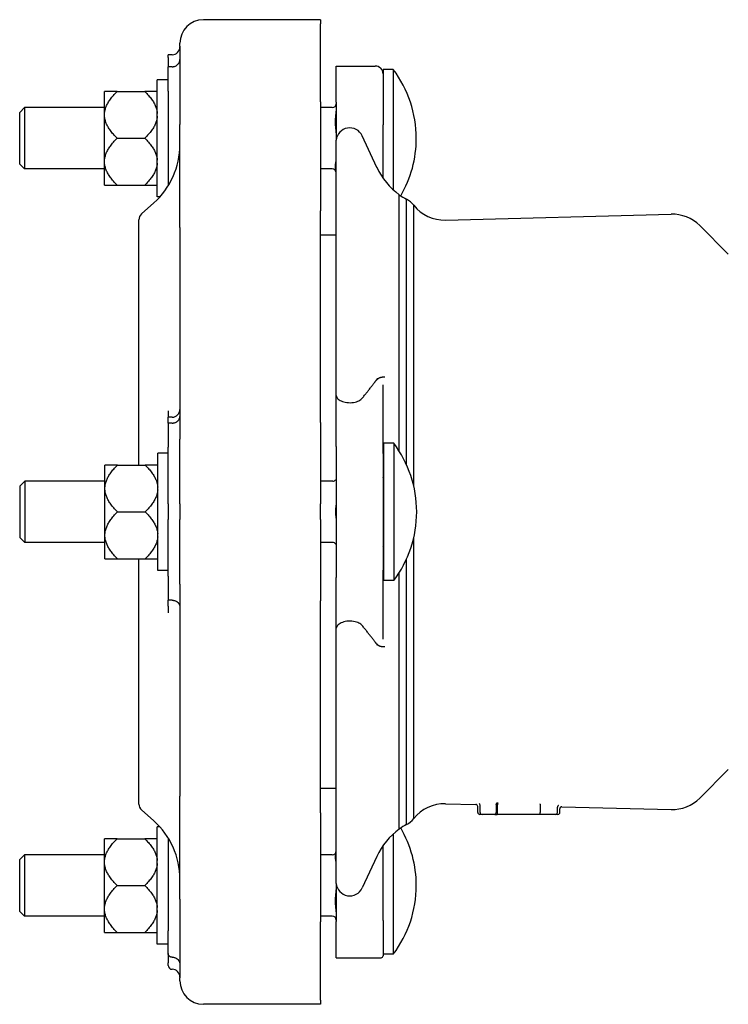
# Model space of a CAD drawing. Header units: millimetres. Extents: x 287 to 4370, y 26 to 844.
# Tile 3 of 5: x 569 to 750, y 592 to 844. Entities that reach past the tile are written whole.
import ezdxf

# ---------------------------------------------------------------- set-up
doc = ezdxf.new("R2010")
doc.units = ezdxf.units.MM
doc.layers.add('DETAIL', color=2, linetype='Continuous')

msp = doc.modelspace()

# ---------------------------------------------------------------- linework, layer by layer
at = {"layer": 'DETAIL'}
for p, q in [((645.57, 843.88), (615.57, 843.88)), ((645.57, 843.88), (645.57, 842.86)), ((645.57, 822.82), (645.57, 842.86)), ((609.57, 837.07), (609.57, 837.88)), ((606.57, 834.21), (606.57, 834.92)), ((607.57, 834.92), (606.57, 834.92)), ((609.57, 837.07), (609.57, 817.02)), ((606.57, 834.21), (606.57, 831.83)), ((607.57, 831.83), (606.57, 831.83)), ((606.57, 825.58), (606.57, 831.83)), ((649.57, 822.76), (649.57, 832.01)), ((649.57, 832.01), (659.57, 832.01)), ((661.57, 831.11), (661.57, 816.99)), ((664.18, 831.11), (661.57, 831.11)), ((664.18, 831.11), (664.18, 800.29)), ((603.79, 798.51), (603.79, 828.51)), ((606.57, 828.51), (603.79, 828.51)), ((593.49, 825.51), (590.29, 825.51)), ((590.29, 819.89), (590.29, 825.51)), ((593.49, 825.51), (600.59, 825.51)), ((603.79, 825.51), (600.59, 825.51)), ((606.57, 825.58), (606.57, 802.8)), ((645.57, 822.82), (645.57, 794.95)), ((649.57, 822.76), (649.57, 813)), ((568.57, 820.14), (569.79, 821.36)), ((568.57, 806.88), (568.57, 820.14)), ((569.79, 821.36), (569.79, 805.66)), ((590.29, 821.36), (569.79, 821.36)), ((590.29, 819.13), (590.29, 819.89)), ((648.57, 821.36), (645.57, 821.36)), ((590.29, 807.89), (590.29, 819.13)), ((609.57, 790.69), (609.57, 817.02)), ((661.57, 803.29), (661.57, 816.99)), ((593.49, 813.51), (600.59, 813.51)), ((649.57, 747.6), (649.57, 813)), ((659.99, 806.06), (656.23, 814.14)), ((590.29, 807.13), (590.29, 807.89)), ((590.29, 801.52), (590.29, 807.13)), ((568.57, 806.88), (569.79, 805.66)), ((590.29, 805.66), (569.79, 805.66)), ((648.57, 805.66), (645.57, 805.66)), ((606.57, 802.8), (606.57, 801.35)), ((590.29, 801.52), (593.49, 801.52)), ((593.49, 801.52), (600.59, 801.52)), ((600.59, 801.52), (603.79, 801.52)), ((599.74, 794.16), (602.88, 796.96)), ((604.44, 798.51), (603.79, 798.51)), ((665.7, 733.36), (665.7, 799.04)), ((667.59, 729.82), (667.59, 797.9)), ((645.57, 740.73), (645.57, 794.95)), ((669.44, 724.29), (669.44, 796.34)), ((599.07, 729.81), (599.07, 792.66)), ((677.53, 792.57), (735.26, 794.05)), ((609.57, 790.69), (609.57, 736.47)), ((749.91, 783.81), (742.59, 791.13)), ((649.57, 788.67), (645.57, 788.67)), ((661.57, 749.39), (661.57, 750.37)), ((661.57, 732.77), (661.57, 749.39)), ((649.57, 734.58), (649.57, 747.6)), ((606.57, 743.74), (606.57, 742.08)), ((606.57, 740.56), (606.57, 742.08)), ((607.57, 742.08), (606.57, 742.08)), ((607.57, 740.56), (606.57, 740.56)), ((606.57, 740.56), (606.57, 734.37)), ((645.57, 740.73), (645.57, 719.88)), ((609.57, 719.88), (609.57, 736.47)), ((606.57, 719.88), (606.57, 734.37)), ((649.57, 734.58), (649.57, 701.05)), ((661.67, 735.42), (661.67, 700.22)), ((664.28, 735.42), (661.67, 735.42)), ((664.28, 735.42), (664.28, 700.22)), ((603.89, 702.82), (603.89, 732.82)), ((606.57, 732.82), (603.89, 732.82)), ((661.57, 732.77), (661.57, 702.86)), ((593.59, 729.81), (590.39, 729.81)), ((590.39, 724.19), (590.39, 729.81)), ((593.59, 729.81), (600.69, 729.81)), ((603.89, 729.81), (600.69, 729.81)), ((568.67, 724.45), (569.89, 725.67)), ((568.67, 711.19), (568.67, 724.45)), ((569.89, 725.67), (569.89, 709.97)), ((590.39, 725.67), (569.89, 725.67)), ((590.39, 723.43), (590.39, 724.19)), ((648.67, 725.67), (645.57, 725.67)), ((590.39, 712.2), (590.39, 723.43)), ((606.57, 719.88), (606.57, 715.88)), ((609.57, 719.88), (609.57, 715.88)), ((645.57, 715.88), (645.57, 719.88)), ((593.59, 717.82), (600.69, 717.82)), ((606.57, 701.38), (606.57, 715.88)), ((609.57, 699.28), (609.57, 715.88)), ((645.57, 715.88), (645.57, 695.03)), ((568.67, 711.19), (569.89, 709.97)), ((590.39, 711.44), (590.39, 712.2)), ((590.39, 705.82), (590.39, 711.44)), ((669.44, 639.29), (669.44, 711.34)), ((590.39, 709.97), (569.89, 709.97)), ((648.67, 709.97), (645.57, 709.97)), ((590.39, 705.82), (593.59, 705.82)), ((593.59, 705.82), (600.69, 705.82)), ((599.07, 642.97), (599.07, 705.82)), ((600.69, 705.82), (603.89, 705.82)), ((667.59, 637.73), (667.59, 705.81)), ((606.57, 702.82), (603.89, 702.82)), ((606.57, 701.38), (606.57, 695.19)), ((661.57, 686.24), (661.57, 702.86)), ((665.7, 636.59), (665.7, 702.27)), ((609.57, 699.28), (609.57, 645.01)), ((649.57, 688.03), (649.57, 701.05)), ((664.28, 700.22), (661.67, 700.22)), ((607.57, 695.19), (606.57, 695.19)), ((606.57, 693.66), (606.57, 695.19)), ((606.57, 693.66), (606.57, 693.65)), ((606.57, 693.65), (606.57, 691.97)), ((645.57, 640.76), (645.57, 695.03)), ((649.57, 622.63), (649.57, 688.03)), ((661.57, 685.26), (661.57, 686.24)), ((749.91, 651.82), (742.59, 644.5)), ((649.57, 646.97), (645.57, 646.97)), ((609.57, 618.63), (609.57, 645.01)), ((599.74, 641.47), (602.88, 638.67)), ((645.57, 640.76), (645.57, 612.84)), ((677.53, 643.06), (685.32, 642.86)), ((685.81, 640.82), (685.81, 642.36)), ((686.38, 640.82), (686.38, 642.73)), ((690.52, 642.85), (690.52, 640.82)), ((690.85, 640.82), (690.85, 642.8)), ((701.76, 642.53), (701.76, 642.53)), ((701.76, 642.53), (701.76, 640.82)), ((706.17, 640.82), (706.17, 642.18)), ((706.81, 640.82), (706.81, 641.8)), ((707.32, 642.3), (735.26, 641.58)), ((686.88, 640.32), (686.31, 640.32)), ((690.18, 640.32), (686.88, 640.32)), ((690.18, 640.32), (690.77, 640.32)), ((701.9, 640.32), (690.77, 640.32)), ((705.67, 640.32), (701.9, 640.32)), ((706.31, 640.32), (705.67, 640.32)), ((603.79, 607.12), (603.79, 637.12)), ((604.44, 637.12), (603.79, 637.12)), ((593.49, 634.11), (590.29, 634.11)), ((590.29, 628.5), (590.29, 634.11)), ((593.49, 634.11), (600.59, 634.11)), ((603.79, 634.11), (600.59, 634.11)), ((606.57, 634.28), (606.57, 627.96)), ((664.18, 635.34), (664.18, 604.52)), ((661.57, 613.12), (661.57, 632.34)), ((568.57, 628.75), (569.79, 629.97)), ((568.57, 615.49), (568.57, 628.75)), ((569.79, 629.97), (569.79, 614.27)), ((590.29, 629.97), (569.79, 629.97)), ((590.29, 627.74), (590.29, 628.5)), ((606.57, 627.96), (606.57, 610.51)), ((648.57, 629.97), (645.57, 629.97)), ((659.99, 629.57), (656.23, 621.49)), ((590.29, 616.5), (590.29, 627.74)), ((593.49, 622.12), (600.59, 622.12)), ((649.57, 622.63), (649.57, 612.87)), ((609.57, 618.63), (609.57, 598.51)), ((568.57, 615.49), (569.79, 614.27)), ((590.29, 615.74), (590.29, 616.5)), ((590.29, 610.12), (590.29, 615.74)), ((590.29, 614.27), (569.79, 614.27)), ((648.57, 614.27), (645.57, 614.27)), ((645.57, 592.72), (645.57, 612.84)), ((649.57, 603.62), (649.57, 612.87)), ((661.57, 613.12), (661.57, 604.12)), ((606.57, 604.67), (606.57, 610.51)), ((590.29, 610.12), (593.49, 610.12)), ((593.49, 610.12), (600.59, 610.12)), ((600.59, 610.12), (603.79, 610.12)), ((606.57, 607.12), (603.79, 607.12)), ((606.57, 604.67), (606.57, 602.34)), ((649.57, 603.62), (661.07, 603.62)), ((664.18, 604.52), (661.57, 604.52)), ((606.57, 601.66), (606.57, 602.34)), ((609.57, 597.7), (609.57, 598.51)), ((645.57, 592.72), (645.57, 591.7)), ((645.57, 591.7), (615.57, 591.7))]:
    msp.add_line(p, q, dxfattribs=at)
at = {"layer": 'DETAIL', "flags": 128}
for points in [[(607.57, 831.83), (607.7, 831.83), (607.83, 831.84), (607.96, 831.86), (608.09, 831.89), (608.22, 831.93), (608.34, 831.97), (608.46, 832.02), (608.58, 832.07), (608.69, 832.14), (608.79, 832.21), (608.89, 832.28), (608.99, 832.37), (609.08, 832.45), (609.16, 832.54), (609.24, 832.64), (609.3, 832.74), (609.37, 832.85), (609.42, 832.95), (609.46, 833.07), (609.5, 833.18), (609.53, 833.29), (609.55, 833.41), (609.57, 833.53), (609.57, 833.65)], [(590.29, 819.89), (590.31, 820.11), (590.34, 820.34), (590.38, 820.56), (590.43, 820.78), (590.49, 821.01), (590.56, 821.23), (590.64, 821.46), (590.73, 821.68), (590.82, 821.91), (590.93, 822.14), (591.05, 822.37), (591.17, 822.59), (591.31, 822.83), (591.46, 823.06), (591.61, 823.29), (591.78, 823.53), (591.95, 823.77), (592.14, 824.01), (592.34, 824.25), (592.55, 824.5), (592.76, 824.74), (592.99, 824.99), (593.24, 825.25), (593.49, 825.51)], [(600.59, 825.51), (600.84, 825.25), (601.08, 824.99), (601.31, 824.74), (601.53, 824.5), (601.74, 824.25), (601.94, 824.01), (602.13, 823.77), (602.3, 823.53), (602.47, 823.29), (602.62, 823.06), (602.77, 822.83), (602.91, 822.59), (603.03, 822.37), (603.15, 822.14), (603.26, 821.91), (603.35, 821.68), (603.44, 821.46), (603.52, 821.23), (603.59, 821.01), (603.65, 820.78), (603.7, 820.56), (603.74, 820.34), (603.77, 820.11), (603.79, 819.89)], [(649.57, 814.93), (649.56, 815.16), (649.55, 815.4), (649.53, 815.63), (649.51, 815.85), (649.49, 816.08), (649.47, 816.3), (649.44, 816.54), (649.42, 816.78), (649.4, 817.01), (649.38, 817.25), (649.37, 817.47), (649.37, 817.7), (649.37, 817.92), (649.38, 818.14), (649.4, 818.38), (649.42, 818.62), (649.44, 818.85), (649.47, 819.09), (649.49, 819.32), (649.51, 819.54), (649.53, 819.76), (649.55, 819.99), (649.56, 820.23), (649.57, 820.46)], [(593.49, 813.51), (593.24, 813.77), (592.99, 814.02), (592.76, 814.27), (592.55, 814.52), (592.34, 814.77), (592.14, 815.01), (591.95, 815.25), (591.78, 815.49), (591.61, 815.72), (591.46, 815.96), (591.31, 816.19), (591.17, 816.42), (591.05, 816.65), (590.93, 816.88), (590.82, 817.11), (590.73, 817.33), (590.64, 817.56), (590.56, 817.78), (590.49, 818.01), (590.43, 818.23), (590.38, 818.46), (590.34, 818.68), (590.31, 818.9), (590.29, 819.13)], [(603.79, 819.13), (603.77, 818.9), (603.74, 818.68), (603.7, 818.46), (603.65, 818.23), (603.59, 818.01), (603.52, 817.78), (603.44, 817.56), (603.35, 817.33), (603.26, 817.11), (603.15, 816.88), (603.03, 816.65), (602.91, 816.42), (602.77, 816.19), (602.62, 815.96), (602.47, 815.72), (602.3, 815.49), (602.13, 815.25), (601.94, 815.01), (601.74, 814.77), (601.53, 814.52), (601.31, 814.27), (601.08, 814.02), (600.84, 813.77), (600.59, 813.51)], [(590.29, 807.89), (590.31, 808.12), (590.34, 808.34), (590.38, 808.57), (590.43, 808.79), (590.49, 809.01), (590.56, 809.24), (590.64, 809.46), (590.73, 809.69), (590.82, 809.92), (590.93, 810.14), (591.05, 810.37), (591.17, 810.6), (591.31, 810.83), (591.46, 811.06), (591.61, 811.3), (591.78, 811.53), (591.95, 811.77), (592.14, 812.01), (592.34, 812.26), (592.55, 812.5), (592.76, 812.75), (592.99, 813), (593.24, 813.25), (593.49, 813.51)], [(600.59, 813.51), (600.84, 813.25), (601.08, 813), (601.31, 812.75), (601.53, 812.5), (601.74, 812.26), (601.94, 812.01), (602.13, 811.77), (602.3, 811.53), (602.47, 811.3), (602.62, 811.06), (602.77, 810.83), (602.91, 810.6), (603.03, 810.37), (603.15, 810.14), (603.26, 809.92), (603.35, 809.69), (603.44, 809.46), (603.52, 809.24), (603.59, 809.01), (603.65, 808.79), (603.7, 808.57), (603.74, 808.34), (603.77, 808.12), (603.79, 807.89)], [(593.49, 801.52), (593.24, 801.77), (592.99, 802.03), (592.76, 802.28), (592.55, 802.53), (592.34, 802.77), (592.14, 803.01), (591.95, 803.26), (591.78, 803.49), (591.61, 803.73), (591.46, 803.96), (591.31, 804.2), (591.17, 804.43), (591.05, 804.66), (590.93, 804.88), (590.82, 805.11), (590.73, 805.34), (590.64, 805.56), (590.56, 805.79), (590.49, 806.01), (590.43, 806.24), (590.38, 806.46), (590.34, 806.69), (590.31, 806.91), (590.29, 807.13)], [(603.79, 807.13), (603.77, 806.91), (603.74, 806.69), (603.7, 806.46), (603.65, 806.24), (603.59, 806.01), (603.52, 805.79), (603.44, 805.56), (603.35, 805.34), (603.26, 805.11), (603.15, 804.88), (603.03, 804.66), (602.91, 804.43), (602.77, 804.2), (602.62, 803.96), (602.47, 803.73), (602.3, 803.49), (602.13, 803.26), (601.94, 803.01), (601.74, 802.77), (601.53, 802.53), (601.31, 802.28), (601.08, 802.03), (600.84, 801.77), (600.59, 801.52)], [(649.57, 804.78), (649.56, 804.91), (649.55, 805.05), (649.53, 805.19), (649.51, 805.32), (649.49, 805.45), (649.47, 805.58), (649.44, 805.72), (649.42, 805.86), (649.4, 806), (649.38, 806.14), (649.37, 806.27), (649.37, 806.4), (649.37, 806.53), (649.38, 806.67), (649.4, 806.8), (649.42, 806.94), (649.44, 807.08), (649.47, 807.22), (649.49, 807.35), (649.51, 807.48), (649.53, 807.62), (649.55, 807.75), (649.56, 807.89), (649.57, 808.03)], [(659.57, 751.21), (659.59, 751.24), (659.62, 751.27), (659.64, 751.3), (659.66, 751.33), (659.69, 751.36), (659.71, 751.39), (659.73, 751.41), (659.76, 751.44), (659.78, 751.47), (659.8, 751.5), (659.83, 751.53), (659.85, 751.55), (659.87, 751.58), (659.9, 751.6), (659.92, 751.63), (659.94, 751.66), (659.96, 751.68), (659.99, 751.7), (660.01, 751.73), (660.03, 751.75), (660.06, 751.78), (660.08, 751.8), (660.11, 751.82), (660.13, 751.85)], [(660.13, 751.96), (660.12, 751.95), (660.12, 751.94), (660.11, 751.93), (660.11, 751.93), (660.1, 751.92), (660.1, 751.91), (660.09, 751.9), (660.08, 751.89), (660.08, 751.89), (660.07, 751.88), (660.07, 751.87), (660.06, 751.86), (660.06, 751.86), (660.05, 751.85), (660.04, 751.84), (660.04, 751.83), (660.03, 751.83), (660.03, 751.82), (660.02, 751.81), (660.02, 751.8), (660.01, 751.79), (660, 751.79), (660, 751.78), (659.99, 751.77)], [(659.99, 751.77), (660, 751.78), (660, 751.79), (660.01, 751.79), (660.02, 751.8), (660.02, 751.81), (660.03, 751.82), (660.03, 751.83), (660.04, 751.83), (660.04, 751.84), (660.05, 751.85), (660.05, 751.86), (660.06, 751.86), (660.07, 751.87), (660.07, 751.88), (660.08, 751.89), (660.08, 751.89), (660.09, 751.9), (660.09, 751.91), (660.1, 751.92), (660.11, 751.93), (660.11, 751.93), (660.12, 751.94), (660.12, 751.95), (660.13, 751.96)], [(660.13, 751.85), (660.14, 751.85), (660.15, 751.86), (660.16, 751.87), (660.17, 751.88), (660.18, 751.89), (660.19, 751.9), (660.2, 751.91), (660.21, 751.91), (660.22, 751.92), (660.23, 751.93), (660.24, 751.94), (660.25, 751.95), (660.26, 751.95), (660.27, 751.96), (660.28, 751.97), (660.29, 751.98), (660.3, 751.98), (660.31, 751.99), (660.32, 752), (660.33, 752.01), (660.34, 752.01), (660.35, 752.02), (660.36, 752.03), (660.37, 752.03)], [(660.37, 752.03), (660.43, 752.07), (660.48, 752.1), (660.54, 752.13), (660.6, 752.16), (660.66, 752.18), (660.72, 752.21), (660.78, 752.23), (660.84, 752.25), (660.91, 752.27), (660.97, 752.29), (661.04, 752.31), (661.11, 752.33), (661.17, 752.34), (661.24, 752.35), (661.31, 752.36), (661.38, 752.37), (661.45, 752.38), (661.53, 752.38), (661.6, 752.39), (661.67, 752.39), (661.74, 752.39), (661.82, 752.39), (661.89, 752.38), (661.97, 752.38)], [(656.23, 746.94), (656.37, 747.12), (656.52, 747.31), (656.67, 747.49), (656.82, 747.67), (656.96, 747.85), (657.11, 748.04), (657.25, 748.22), (657.4, 748.4), (657.54, 748.58), (657.68, 748.76), (657.82, 748.94), (657.96, 749.11), (658.1, 749.29), (658.24, 749.47), (658.38, 749.64), (658.51, 749.82), (658.65, 749.99), (658.78, 750.17), (658.91, 750.34), (659.05, 750.52), (659.18, 750.69), (659.31, 750.86), (659.44, 751.03), (659.57, 751.21)], [(649.57, 747.6), (649.62, 747.41), (649.7, 747.22), (649.8, 747.04), (649.94, 746.87), (650.11, 746.7), (650.32, 746.53), (650.56, 746.38), (650.83, 746.24), (651.14, 746.11), (651.5, 745.99), (651.87, 745.9), (652.27, 745.84), (652.71, 745.8), (653.14, 745.79), (653.57, 745.81), (654, 745.86), (654.38, 745.94), (654.75, 746.04), (655.09, 746.16), (655.39, 746.29), (655.64, 746.44), (655.87, 746.6), (656.07, 746.77), (656.23, 746.94)], [(607.57, 740.56), (607.7, 740.56), (607.83, 740.57), (607.96, 740.59), (608.09, 740.61), (608.22, 740.65), (608.34, 740.69), (608.46, 740.73), (608.58, 740.79), (608.69, 740.85), (608.79, 740.91), (608.89, 740.99), (608.99, 741.06), (609.08, 741.14), (609.16, 741.23), (609.24, 741.32), (609.3, 741.42), (609.37, 741.51), (609.42, 741.62), (609.46, 741.72), (609.5, 741.83), (609.53, 741.93), (609.55, 742.04), (609.57, 742.15), (609.57, 742.26)], [(590.39, 724.19), (590.41, 724.42), (590.44, 724.64), (590.48, 724.86), (590.53, 725.09), (590.59, 725.31), (590.66, 725.54), (590.74, 725.76), (590.83, 725.99), (590.92, 726.21), (591.03, 726.44), (591.15, 726.67), (591.27, 726.9), (591.41, 727.13), (591.56, 727.36), (591.71, 727.6), (591.88, 727.83), (592.05, 728.07), (592.24, 728.31), (592.44, 728.55), (592.65, 728.8), (592.86, 729.05), (593.09, 729.3), (593.34, 729.55), (593.59, 729.81)], [(600.69, 729.81), (600.94, 729.55), (601.18, 729.3), (601.41, 729.05), (601.63, 728.8), (601.84, 728.55), (602.04, 728.31), (602.23, 728.07), (602.4, 727.83), (602.57, 727.6), (602.72, 727.36), (602.87, 727.13), (603.01, 726.9), (603.13, 726.67), (603.25, 726.44), (603.36, 726.21), (603.45, 725.99), (603.54, 725.76), (603.62, 725.54), (603.69, 725.31), (603.75, 725.09), (603.8, 724.86), (603.84, 724.64), (603.87, 724.42), (603.89, 724.19)], [(649.57, 726.08), (649.56, 726.07), (649.56, 726.07), (649.55, 726.07), (649.55, 726.07), (649.54, 726.07), (649.53, 726.07), (649.53, 726.07), (649.52, 726.07), (649.52, 726.07), (649.51, 726.07), (649.51, 726.07), (649.5, 726.07), (649.5, 726.07), (649.49, 726.07), (649.49, 726.07), (649.49, 726.07), (649.48, 726.07), (649.48, 726.07), (649.48, 726.07), (649.47, 726.07), (649.47, 726.07), (649.47, 726.07), (649.47, 726.07), (649.47, 726.07)], [(593.59, 717.82), (593.34, 718.07), (593.09, 718.33), (592.86, 718.58), (592.65, 718.83), (592.44, 719.07), (592.24, 719.31), (592.05, 719.55), (591.88, 719.79), (591.71, 720.03), (591.56, 720.26), (591.41, 720.49), (591.27, 720.73), (591.15, 720.96), (591.03, 721.18), (590.92, 721.41), (590.83, 721.64), (590.74, 721.86), (590.66, 722.09), (590.59, 722.31), (590.53, 722.54), (590.48, 722.76), (590.44, 722.98), (590.41, 723.21), (590.39, 723.43)], [(603.89, 723.43), (603.87, 723.21), (603.84, 722.98), (603.8, 722.76), (603.75, 722.54), (603.69, 722.31), (603.62, 722.09), (603.54, 721.86), (603.45, 721.64), (603.36, 721.41), (603.25, 721.18), (603.13, 720.96), (603.01, 720.73), (602.87, 720.49), (602.72, 720.26), (602.57, 720.03), (602.4, 719.79), (602.23, 719.55), (602.04, 719.31), (601.84, 719.07), (601.63, 718.83), (601.41, 718.58), (601.18, 718.33), (600.94, 718.07), (600.69, 717.82)], [(649.57, 716.21), (649.56, 716.35), (649.55, 716.49), (649.53, 716.63), (649.52, 716.77), (649.51, 716.91), (649.5, 717.05), (649.49, 717.19), (649.48, 717.33), (649.48, 717.47), (649.47, 717.6), (649.47, 717.74), (649.47, 717.87), (649.47, 718), (649.47, 718.13), (649.48, 718.26), (649.48, 718.4), (649.49, 718.54), (649.5, 718.68), (649.51, 718.82), (649.52, 718.96), (649.53, 719.1), (649.55, 719.24), (649.56, 719.38), (649.57, 719.52)], [(590.39, 712.2), (590.41, 712.42), (590.44, 712.65), (590.48, 712.87), (590.53, 713.09), (590.59, 713.32), (590.66, 713.54), (590.74, 713.77), (590.83, 713.99), (590.92, 714.22), (591.03, 714.45), (591.15, 714.67), (591.27, 714.9), (591.41, 715.14), (591.56, 715.37), (591.71, 715.6), (591.88, 715.84), (592.05, 716.08), (592.24, 716.32), (592.44, 716.56), (592.65, 716.8), (592.86, 717.05), (593.09, 717.3), (593.34, 717.56), (593.59, 717.82)], [(600.69, 717.82), (600.94, 717.56), (601.18, 717.3), (601.41, 717.05), (601.63, 716.8), (601.84, 716.56), (602.04, 716.32), (602.23, 716.08), (602.4, 715.84), (602.57, 715.6), (602.72, 715.37), (602.87, 715.14), (603.01, 714.9), (603.13, 714.67), (603.25, 714.45), (603.36, 714.22), (603.45, 713.99), (603.54, 713.77), (603.62, 713.54), (603.69, 713.32), (603.75, 713.09), (603.8, 712.87), (603.84, 712.65), (603.87, 712.42), (603.89, 712.2)], [(593.59, 705.82), (593.34, 706.08), (593.09, 706.33), (592.86, 706.58), (592.65, 706.83), (592.44, 707.08), (592.24, 707.32), (592.05, 707.56), (591.88, 707.8), (591.71, 708.03), (591.56, 708.27), (591.41, 708.5), (591.27, 708.73), (591.15, 708.96), (591.03, 709.19), (590.92, 709.42), (590.83, 709.64), (590.74, 709.87), (590.66, 710.09), (590.59, 710.32), (590.53, 710.54), (590.48, 710.77), (590.44, 710.99), (590.41, 711.21), (590.39, 711.44)], [(603.89, 711.44), (603.87, 711.21), (603.84, 710.99), (603.8, 710.77), (603.75, 710.54), (603.69, 710.32), (603.62, 710.09), (603.54, 709.87), (603.45, 709.64), (603.36, 709.42), (603.25, 709.19), (603.13, 708.96), (603.01, 708.73), (602.87, 708.5), (602.72, 708.27), (602.57, 708.03), (602.4, 707.8), (602.23, 707.56), (602.04, 707.32), (601.84, 707.08), (601.63, 706.83), (601.41, 706.58), (601.18, 706.33), (600.94, 706.08), (600.69, 705.82)], [(649.57, 709.55), (649.56, 709.56), (649.55, 709.56), (649.53, 709.56), (649.52, 709.56), (649.51, 709.56), (649.5, 709.56), (649.49, 709.56), (649.48, 709.56), (649.48, 709.56), (649.47, 709.56), (649.47, 709.56), (649.47, 709.57), (649.47, 709.57), (649.47, 709.57), (649.48, 709.57), (649.48, 709.57), (649.49, 709.57), (649.5, 709.57), (649.51, 709.57), (649.52, 709.57), (649.53, 709.57), (649.55, 709.57), (649.56, 709.57), (649.57, 709.58)], [(607.57, 695.19), (607.7, 695.19), (607.83, 695.18), (607.96, 695.16), (608.09, 695.13), (608.22, 695.1), (608.34, 695.06), (608.46, 695.01), (608.58, 694.96), (608.69, 694.9), (608.79, 694.83), (608.89, 694.76), (608.99, 694.68), (609.08, 694.6), (609.16, 694.52), (609.24, 694.43), (609.3, 694.33), (609.37, 694.23), (609.42, 694.13), (609.46, 694.03), (609.5, 693.92), (609.53, 693.81), (609.55, 693.7), (609.57, 693.59), (609.57, 693.48)], [(656.23, 688.69), (656.07, 688.86), (655.87, 689.03), (655.64, 689.19), (655.39, 689.34), (655.09, 689.47), (654.75, 689.59), (654.38, 689.69), (654, 689.77), (653.57, 689.82), (653.14, 689.84), (652.71, 689.83), (652.27, 689.79), (651.87, 689.73), (651.5, 689.64), (651.14, 689.52), (650.83, 689.39), (650.56, 689.25), (650.32, 689.1), (650.11, 688.93), (649.94, 688.76), (649.8, 688.59), (649.7, 688.41), (649.62, 688.22), (649.57, 688.03)], [(659.57, 684.42), (659.44, 684.6), (659.31, 684.77), (659.18, 684.94), (659.05, 685.11), (658.91, 685.29), (658.78, 685.46), (658.65, 685.64), (658.51, 685.81), (658.38, 685.99), (658.24, 686.16), (658.1, 686.34), (657.96, 686.52), (657.82, 686.7), (657.68, 686.87), (657.54, 687.05), (657.4, 687.23), (657.25, 687.41), (657.11, 687.59), (656.96, 687.78), (656.82, 687.96), (656.67, 688.14), (656.52, 688.32), (656.37, 688.51), (656.23, 688.69)], [(660.13, 683.78), (660.11, 683.81), (660.08, 683.83), (660.06, 683.85), (660.03, 683.88), (660.01, 683.9), (659.99, 683.93), (659.96, 683.95), (659.94, 683.97), (659.92, 684), (659.9, 684.03), (659.87, 684.05), (659.85, 684.08), (659.83, 684.11), (659.8, 684.13), (659.78, 684.16), (659.76, 684.19), (659.73, 684.22), (659.71, 684.24), (659.69, 684.27), (659.66, 684.3), (659.64, 684.33), (659.62, 684.36), (659.59, 684.39), (659.57, 684.42)], [(659.99, 683.86), (660, 683.85), (660, 683.84), (660.01, 683.84), (660.02, 683.83), (660.02, 683.82), (660.03, 683.81), (660.03, 683.8), (660.04, 683.8), (660.04, 683.79), (660.05, 683.78), (660.06, 683.77), (660.06, 683.77), (660.07, 683.76), (660.07, 683.75), (660.08, 683.74), (660.08, 683.74), (660.09, 683.73), (660.1, 683.72), (660.1, 683.71), (660.11, 683.7), (660.11, 683.7), (660.12, 683.69), (660.12, 683.68), (660.13, 683.67)], [(660.13, 683.67), (660.12, 683.68), (660.12, 683.69), (660.11, 683.7), (660.11, 683.7), (660.1, 683.71), (660.09, 683.72), (660.09, 683.73), (660.08, 683.74), (660.08, 683.74), (660.07, 683.75), (660.07, 683.76), (660.06, 683.77), (660.05, 683.77), (660.05, 683.78), (660.04, 683.79), (660.04, 683.8), (660.03, 683.8), (660.03, 683.81), (660.02, 683.82), (660.02, 683.83), (660.01, 683.84), (660, 683.84), (660, 683.85), (659.99, 683.86)], [(660.37, 683.6), (660.36, 683.6), (660.35, 683.61), (660.34, 683.62), (660.33, 683.63), (660.32, 683.63), (660.31, 683.64), (660.3, 683.65), (660.29, 683.65), (660.28, 683.66), (660.27, 683.67), (660.26, 683.68), (660.25, 683.69), (660.24, 683.69), (660.23, 683.7), (660.22, 683.71), (660.21, 683.72), (660.2, 683.73), (660.19, 683.73), (660.18, 683.74), (660.17, 683.75), (660.16, 683.76), (660.15, 683.77), (660.14, 683.77), (660.13, 683.78)], [(661.97, 683.25), (661.89, 683.25), (661.81, 683.24), (661.73, 683.24), (661.66, 683.24), (661.58, 683.24), (661.51, 683.25), (661.43, 683.25), (661.36, 683.26), (661.29, 683.27), (661.22, 683.28), (661.15, 683.29), (661.09, 683.31), (661.02, 683.32), (660.96, 683.34), (660.89, 683.36), (660.83, 683.38), (660.77, 683.4), (660.71, 683.43), (660.65, 683.45), (660.59, 683.48), (660.53, 683.51), (660.48, 683.53), (660.42, 683.57), (660.37, 683.6)], [(686.38, 642.73), (686.34, 642.91), (686.3, 642.99), (686.25, 643.04), (686.21, 643.08), (686.18, 643.11), (686.15, 643.12)], [(690.52, 642.86), (690.53, 642.89), (690.53, 642.92), (690.54, 642.95), (690.54, 642.98), (690.55, 643.01), (690.56, 643.04), (690.57, 643.07), (690.58, 643.09), (690.6, 643.12), (690.61, 643.15), (690.63, 643.17), (690.64, 643.19), (690.66, 643.22), (690.68, 643.24), (690.69, 643.26), (690.71, 643.27), (690.73, 643.29), (690.75, 643.3), (690.77, 643.32), (690.79, 643.33), (690.82, 643.34), (690.84, 643.34), (690.86, 643.35), (690.88, 643.35)], [(690.95, 643.34), (690.94, 643.34), (690.94, 643.33), (690.93, 643.32), (690.93, 643.31), (690.92, 643.3), (690.92, 643.29), (690.91, 643.27), (690.91, 643.26), (690.9, 643.24), (690.9, 643.22), (690.89, 643.2), (690.89, 643.18), (690.88, 643.16), (690.88, 643.13), (690.87, 643.11), (690.87, 643.08), (690.87, 643.05), (690.86, 643.02), (690.86, 642.99), (690.86, 642.96), (690.85, 642.93), (690.85, 642.9), (690.85, 642.86), (690.85, 642.83)], [(685.81, 642.36), (685.77, 642.56), (685.66, 642.72), (685.49, 642.83), (685.4, 642.86), (685.32, 642.86)], [(690.18, 640.32), (690.2, 640.32), (690.22, 640.32), (690.24, 640.32), (690.27, 640.33), (690.29, 640.34), (690.31, 640.35), (690.33, 640.37), (690.35, 640.38), (690.37, 640.4), (690.39, 640.42), (690.4, 640.44), (690.42, 640.46), (690.44, 640.49), (690.45, 640.51), (690.46, 640.54), (690.48, 640.56), (690.49, 640.59), (690.5, 640.62), (690.5, 640.65), (690.51, 640.69), (690.52, 640.72), (690.52, 640.75), (690.52, 640.78), (690.52, 640.82)], [(690.52, 642.86), (690.52, 642.86), (690.52, 642.86), (690.52, 642.86), (690.52, 642.86), (690.52, 642.86), (690.52, 642.86), (690.52, 642.86), (690.52, 642.86), (690.52, 642.86), (690.52, 642.86), (690.52, 642.86), (690.52, 642.86), (690.52, 642.86), (690.52, 642.86), (690.52, 642.86), (690.52, 642.85), (690.52, 642.85), (690.52, 642.85), (690.52, 642.85), (690.52, 642.85), (690.52, 642.85), (690.52, 642.85), (690.52, 642.85), (690.52, 642.85)], [(690.77, 640.32), (690.77, 640.32), (690.78, 640.32), (690.78, 640.32), (690.79, 640.33), (690.79, 640.34), (690.79, 640.35), (690.8, 640.36), (690.8, 640.37), (690.81, 640.38), (690.81, 640.4), (690.82, 640.42), (690.82, 640.44), (690.82, 640.46), (690.83, 640.49), (690.83, 640.51), (690.83, 640.54), (690.84, 640.57), (690.84, 640.6), (690.84, 640.63), (690.84, 640.67), (690.84, 640.7), (690.85, 640.74), (690.85, 640.78), (690.85, 640.82)], [(690.85, 642.83), (690.85, 642.83), (690.85, 642.83), (690.85, 642.82), (690.85, 642.82), (690.85, 642.82), (690.85, 642.82), (690.85, 642.82), (690.85, 642.82), (690.85, 642.82), (690.85, 642.82), (690.85, 642.82), (690.85, 642.81), (690.85, 642.81), (690.85, 642.81), (690.85, 642.81), (690.85, 642.81), (690.85, 642.81), (690.85, 642.81), (690.85, 642.81), (690.85, 642.81), (690.85, 642.8), (690.85, 642.8), (690.85, 642.8), (690.85, 642.8)], [(701.69, 643.06), (701.7, 643.05), (701.7, 643.05), (701.71, 643.04), (701.71, 643.03), (701.71, 643.02), (701.72, 643), (701.72, 642.99), (701.72, 642.97), (701.73, 642.96), (701.73, 642.94), (701.74, 642.92), (701.74, 642.89), (701.74, 642.87), (701.75, 642.85), (701.75, 642.82), (701.75, 642.79), (701.76, 642.76), (701.76, 642.73), (701.76, 642.7), (701.76, 642.67), (701.76, 642.64), (701.76, 642.6), (701.76, 642.57), (701.76, 642.53)], [(701.9, 640.32), (701.89, 640.32), (701.88, 640.32), (701.88, 640.32), (701.87, 640.33), (701.86, 640.33), (701.85, 640.34), (701.84, 640.35), (701.83, 640.36), (701.83, 640.38), (701.82, 640.39), (701.81, 640.41), (701.81, 640.43), (701.8, 640.45), (701.79, 640.48), (701.79, 640.5), (701.78, 640.53), (701.78, 640.56), (701.78, 640.59), (701.77, 640.63), (701.77, 640.66), (701.77, 640.7), (701.77, 640.74), (701.77, 640.78), (701.76, 640.82)], [(706.42, 642.59), (706.4, 642.58), (706.36, 642.55), (706.31, 642.51), (706.26, 642.45), (706.21, 642.37), (706.18, 642.28), (706.17, 642.18)], [(707.32, 642.3), (707.24, 642.29), (707.14, 642.27), (707.05, 642.22), (706.97, 642.16), (706.9, 642.09), (706.85, 642), (706.82, 641.9), (706.81, 641.8)], [(590.29, 628.5), (590.31, 628.72), (590.34, 628.94), (590.38, 629.17), (590.43, 629.39), (590.49, 629.62), (590.56, 629.84), (590.64, 630.07), (590.73, 630.29), (590.82, 630.52), (590.93, 630.75), (591.05, 630.97), (591.17, 631.2), (591.31, 631.43), (591.46, 631.67), (591.61, 631.9), (591.78, 632.14), (591.95, 632.38), (592.14, 632.62), (592.34, 632.86), (592.55, 633.1), (592.76, 633.35), (592.99, 633.6), (593.24, 633.86), (593.49, 634.11)], [(600.59, 634.11), (600.84, 633.86), (601.08, 633.6), (601.31, 633.35), (601.53, 633.1), (601.74, 632.86), (601.94, 632.62), (602.13, 632.38), (602.3, 632.14), (602.47, 631.9), (602.62, 631.67), (602.77, 631.43), (602.91, 631.2), (603.03, 630.97), (603.15, 630.75), (603.26, 630.52), (603.35, 630.29), (603.44, 630.07), (603.52, 629.84), (603.59, 629.62), (603.65, 629.39), (603.7, 629.17), (603.74, 628.94), (603.77, 628.72), (603.79, 628.5)], [(649.57, 627.84), (649.56, 627.96), (649.55, 628.09), (649.53, 628.22), (649.51, 628.34), (649.49, 628.47), (649.47, 628.59), (649.44, 628.72), (649.42, 628.86), (649.4, 628.99), (649.38, 629.12), (649.37, 629.24), (649.37, 629.37), (649.37, 629.49), (649.38, 629.62), (649.4, 629.74), (649.42, 629.88), (649.44, 630.01), (649.47, 630.14), (649.49, 630.26), (649.51, 630.39), (649.53, 630.51), (649.55, 630.64), (649.56, 630.77), (649.57, 630.9)], [(593.49, 622.12), (593.24, 622.38), (592.99, 622.63), (592.76, 622.88), (592.55, 623.13), (592.34, 623.37), (592.14, 623.62), (591.95, 623.86), (591.78, 624.1), (591.61, 624.33), (591.46, 624.57), (591.31, 624.8), (591.17, 625.03), (591.05, 625.26), (590.93, 625.49), (590.82, 625.71), (590.73, 625.94), (590.64, 626.17), (590.56, 626.39), (590.49, 626.62), (590.43, 626.84), (590.38, 627.06), (590.34, 627.29), (590.31, 627.51), (590.29, 627.74)], [(603.79, 627.74), (603.77, 627.51), (603.74, 627.29), (603.7, 627.06), (603.65, 626.84), (603.59, 626.62), (603.52, 626.39), (603.44, 626.17), (603.35, 625.94), (603.26, 625.71), (603.15, 625.49), (603.03, 625.26), (602.91, 625.03), (602.77, 624.8), (602.62, 624.57), (602.47, 624.33), (602.3, 624.1), (602.13, 623.86), (601.94, 623.62), (601.74, 623.37), (601.53, 623.13), (601.31, 622.88), (601.08, 622.63), (600.84, 622.38), (600.59, 622.12)], [(590.29, 616.5), (590.31, 616.73), (590.34, 616.95), (590.38, 617.17), (590.43, 617.4), (590.49, 617.62), (590.56, 617.85), (590.64, 618.07), (590.73, 618.3), (590.82, 618.52), (590.93, 618.75), (591.05, 618.98), (591.17, 619.21), (591.31, 619.44), (591.46, 619.67), (591.61, 619.91), (591.78, 620.14), (591.95, 620.38), (592.14, 620.62), (592.34, 620.86), (592.55, 621.11), (592.76, 621.36), (592.99, 621.61), (593.24, 621.86), (593.49, 622.12)], [(600.59, 622.12), (600.84, 621.86), (601.08, 621.61), (601.31, 621.36), (601.53, 621.11), (601.74, 620.86), (601.94, 620.62), (602.13, 620.38), (602.3, 620.14), (602.47, 619.91), (602.62, 619.67), (602.77, 619.44), (602.91, 619.21), (603.03, 618.98), (603.15, 618.75), (603.26, 618.52), (603.35, 618.3), (603.44, 618.07), (603.52, 617.85), (603.59, 617.62), (603.65, 617.4), (603.7, 617.17), (603.74, 616.95), (603.77, 616.73), (603.79, 616.5)], [(649.57, 615.36), (649.56, 615.59), (649.55, 615.83), (649.53, 616.07), (649.51, 616.3), (649.49, 616.53), (649.47, 616.76), (649.44, 617), (649.42, 617.24), (649.4, 617.48), (649.38, 617.72), (649.37, 617.95), (649.37, 618.18), (649.37, 618.4), (649.38, 618.63), (649.4, 618.87), (649.42, 619.11), (649.44, 619.35), (649.47, 619.59), (649.49, 619.83), (649.51, 620.05), (649.53, 620.28), (649.55, 620.52), (649.56, 620.76), (649.57, 620.99)], [(593.49, 610.12), (593.24, 610.38), (592.99, 610.64), (592.76, 610.89), (592.55, 611.14), (592.34, 611.38), (592.14, 611.62), (591.95, 611.86), (591.78, 612.1), (591.61, 612.34), (591.46, 612.57), (591.31, 612.8), (591.17, 613.04), (591.05, 613.26), (590.93, 613.49), (590.82, 613.72), (590.73, 613.95), (590.64, 614.17), (590.56, 614.4), (590.49, 614.62), (590.43, 614.85), (590.38, 615.07), (590.34, 615.29), (590.31, 615.52), (590.29, 615.74)], [(603.79, 615.74), (603.77, 615.52), (603.74, 615.29), (603.7, 615.07), (603.65, 614.85), (603.59, 614.62), (603.52, 614.4), (603.44, 614.17), (603.35, 613.95), (603.26, 613.72), (603.15, 613.49), (603.03, 613.26), (602.91, 613.04), (602.77, 612.8), (602.62, 612.57), (602.47, 612.34), (602.3, 612.1), (602.13, 611.86), (601.94, 611.62), (601.74, 611.38), (601.53, 611.14), (601.31, 610.89), (601.08, 610.64), (600.84, 610.38), (600.59, 610.12)], [(607.57, 603.76), (607.5, 603.77), (607.44, 603.77), (607.37, 603.78), (607.31, 603.79), (607.25, 603.81), (607.18, 603.83), (607.12, 603.86), (607.07, 603.89), (607.01, 603.92), (606.96, 603.95), (606.91, 603.99), (606.86, 604.03), (606.81, 604.08), (606.77, 604.12), (606.74, 604.17), (606.7, 604.22), (606.67, 604.27), (606.64, 604.33), (606.62, 604.38), (606.6, 604.44), (606.59, 604.5), (606.58, 604.55), (606.57, 604.61), (606.57, 604.67)], [(607.57, 603.76), (607.7, 603.76), (607.83, 603.75), (607.96, 603.73), (608.09, 603.7), (608.22, 603.67), (608.34, 603.62), (608.46, 603.57), (608.58, 603.52), (608.69, 603.45), (608.79, 603.38), (608.89, 603.31), (608.99, 603.23), (609.08, 603.14), (609.16, 603.05), (609.24, 602.95), (609.3, 602.85), (609.37, 602.75), (609.42, 602.64), (609.46, 602.53), (609.5, 602.41), (609.53, 602.3), (609.55, 602.18), (609.57, 602.06), (609.57, 601.95)]]:
    msp.add_lwpolyline(points, dxfattribs=at)
at = {"layer": 'DETAIL'}
for centre, radius, start, end in [((615.57, 837.88), 6, 90, 180), ((607.57, 836.92), 2, 270, 0), ((659.57, 830.01), 2, 0, 90), ((640.77, 813.49), 29.3, 0.0357, 36.9634), ((648.57, 822.36), 1, 270, 0), ((653.05, 812.67), 3.5, 25, 174.4558), ((640.77, 813.53), 29.3, 329.7549, 359.9643), ((589.57, 811.88), 20, 311.7283, 0), ((648.57, 804.66), 1, 0, 90), ((676.36, 813.52), 17.98, 204.4841, 233.6387), ((673.74, 810.25), 13.8, 234.3466, 243.5254), ((664.98, 792.91), 5.63, 37.7905, 62.4267), ((669.98, 796.78), 0.693, 217.7905, 219.2669), ((677.27, 802.56), 10, 218.4502, 271.4775), ((601.07, 792.66), 2, 131.7283, 180), ((735.52, 784.06), 10, 45, 91.4775), ((607.57, 744.08), 2, 270, 0), ((640.87, 717.8), 29.3, 0.0357, 36.9634), ((660.67, 727.1), 1, 334.1581, 0), ((648.67, 726.67), 1, 270, 323.1416), ((640.87, 717.83), 29.3, 323.0366, 359.9643), ((648.67, 708.97), 1, 36.8584, 90), ((660.67, 708.53), 1, 0.0038, 25.8419), ((735.52, 651.57), 10, 268.5225, 315), ((601.07, 642.97), 2, 180, 228.2717), ((677.27, 633.07), 10, 88.5225, 141.5498), ((686.31, 640.82), 0.5, 180, 270), ((686.88, 640.82), 0.5, 180, 270), ((705.67, 640.82), 0.5, 270, 0), ((706.31, 640.82), 0.5, 270, 0), ((589.57, 623.75), 20, 0, 48.2717), ((664.98, 642.72), 5.63, 297.5733, 322.2095), ((669.98, 638.85), 0.693, 140.7331, 142.2095), ((676.36, 622.11), 17.98, 126.3613, 155.5159), ((673.74, 625.38), 13.8, 116.4746, 125.6534), ((640.77, 622.1), 29.3, 0.0357, 30.2451), ((648.57, 630.97), 1, 270, 0), ((653.05, 622.97), 3.5, 185.5442, 335), ((640.77, 622.14), 29.3, 323.0366, 359.9643), ((648.57, 613.27), 1, 0, 90), ((661.07, 604.12), 0.5, 270, 0), ((607.57, 601.66), 1, 180, 270), ((607.57, 598.66), 2, 0, 90), ((615.57, 597.7), 6, 180, 270)]:
    msp.add_arc(centre, radius, start, end, dxfattribs=at)

doc.saveas('drawing.dxf')
